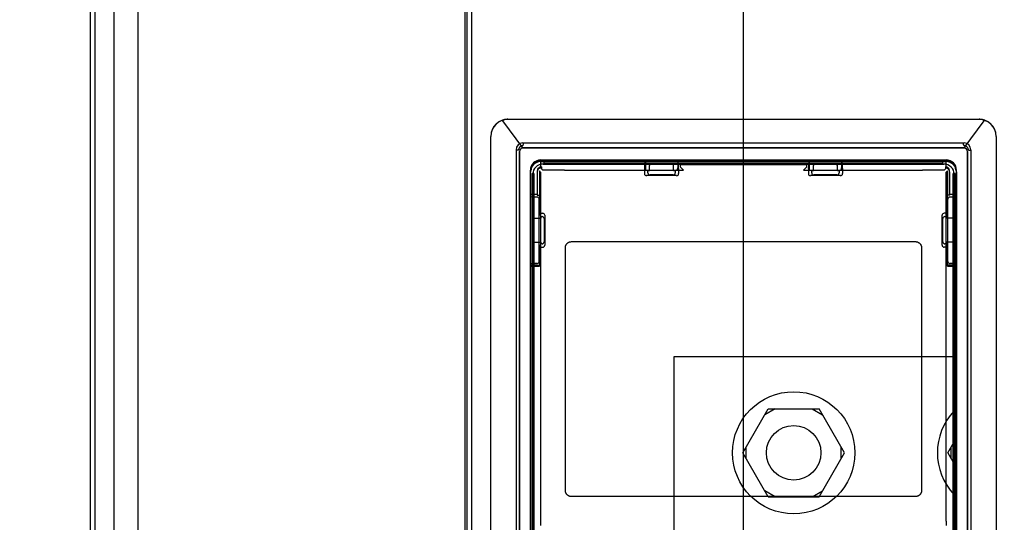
# Paper-space layout 'SUBMITTAL_E1H_1_1' of a CAD drawing. Header units: millimetres. Extents: x 0 to 841, y 0 to 594.
# Tile 35 of 69: x 128 to 146, y 500 to 509. Entities that reach past the tile are written whole.
import ezdxf

# ---------------------------------------------------------------- set-up
doc = ezdxf.new("R2010")
doc.units = ezdxf.units.MM
doc.header["$LTSCALE"] = 46.255
doc.layers.get('0').update_dxf_attribs({"linetype": 'CONTINUOUS'})
for name, color, linetype in [('CURVES', 7, 'CONTINUOUS'), ('DATUM', 7, 'CONTINUOUS'), ('NOTES', 7, 'CONTINUOUS'), ('ROUNDS', 7, 'CONTINUOUS')]:
    doc.layers.add(name, color=color, linetype=linetype)
doc.styles.get("Standard").update_dxf_attribs({"font": 'txt', "width": 0.725})
doc.dimstyles.new('DIMSTYLE_1', dxfattribs={"dimtxt": 3.5, "dimasz": 4.8, "dimexe": 3.2, "dimexo": 1.6, "dimgap": 1.75, "dimtad": 0, "dimtih": 1, "dimtoh": 1, "dimdec": 1, "dimzin": 0, "dimdsep": 46, "dimtxsty": 'STANDARD', "dimblk": 'CLOSED', "dimblk1": 'CLOSED', "dimblk2": 'CLOSED', "dimcen": 0.09, "dimadec": 0, "dimazin": 0, "dimtp": 0.4, "dimtm": 0.4, "dimtfac": 1, "dimtdec": 1, "dimtofl": 0, "dimtmove": 0, "dimatfit": 3, "dimldrblk": 'CLOSED', "dimfxl": 1, "dimtolj": 1, "dimtzin": 0, "dimarcsym": 0})

# ---------------------------------------------------------------- blocks, each defined once
blk = doc.blocks.new('_CLOSED')
at = {"color": 0, "linetype": 'BYBLOCK'}
for p, q in [((0, 0), (-1, 0.1667)), ((-1, 0.1667), (-1, -0.1667)), ((-1, -0.1667), (0, 0)), ((-1, 0), (0, 0))]:
    blk.add_line(p, q, dxfattribs=at)
blk = doc.blocks.new('*D4')
at = {"color": 2, "linetype": 'CONTINUOUS'}
for p, q in [((53.725, 551.869), (42.913, 551.869)), ((46.113, 551.869), (46.113, 427.706)), ((134.413, 551.869), (53.725, 551.869)), ((46.113, 296.544), (46.113, 415.456)), ((53.725, 296.544), (42.913, 296.544)), ((127.831, 296.544), (53.725, 296.544))]:
    blk.add_line(p, q, dxfattribs=at)
at = {"color": 2, "linetype": 'CONTINUOUS', "xscale": 4.8, "yscale": 4.8, "zscale": 4.8}
for p, rotation in [((46.113, 551.869), 90), ((46.113, 296.544), 270)]:
    blk.add_blockref('_CLOSED', p, dxfattribs=dict(at, rotation=rotation))
at = {"color": 2, "linetype": 'CONTINUOUS', "insert": (46.113, 425.956), "char_height": 3.5, "width": 15.225, "attachment_point": 2, "line_spacing_factor": 0.9}
blk.add_mtext('2043\\P[80.4]', dxfattribs=at)
blk = doc.blocks.new('*D5')
at = {"color": 2, "linetype": 'CONTINUOUS'}
for p, q in [((68.688, 546.794), (60.413, 546.794)), ((63.613, 546.794), (63.613, 425.169)), ((128.675, 546.794), (68.688, 546.794)), ((63.613, 296.544), (63.613, 412.919)), ((68.688, 296.544), (60.413, 296.544)), ((127.831, 296.544), (68.688, 296.544))]:
    blk.add_line(p, q, dxfattribs=at)
at = {"color": 2, "linetype": 'CONTINUOUS', "xscale": 4.8, "yscale": 4.8, "zscale": 4.8}
for p, rotation in [((63.613, 546.794), 90), ((63.613, 296.544), 270)]:
    blk.add_blockref('_CLOSED', p, dxfattribs=dict(at, rotation=rotation))
at = {"color": 2, "linetype": 'CONTINUOUS', "insert": (63.613, 423.419), "char_height": 3.5, "width": 15.225, "attachment_point": 2, "line_spacing_factor": 0.9}
blk.add_mtext('2002\\P[78.8]', dxfattribs=at)
blk = doc.blocks.new('*D40')
at = {"color": 2, "linetype": 'CONTINUOUS'}
for p, q in [((128.613, 561.573), (128.613, 566.523)), ((140.753, 561.573), (140.753, 566.523)), ((128.613, 563.323), (134.683, 563.323)), ((140.753, 563.323), (134.683, 563.323)), ((134.683, 563.323), (148.286, 563.323)), ((128.613, 548.394), (128.613, 561.573)), ((140.753, 472.316), (140.753, 561.573))]:
    blk.add_line(p, q, dxfattribs=at)
at = {"color": 2, "linetype": 'CONTINUOUS', "xscale": 4.8, "yscale": 4.8, "zscale": 4.8, "rotation": 180}
blk.add_blockref('_CLOSED', (128.613, 563.323), dxfattribs=at)
at = {"color": 2, "linetype": 'CONTINUOUS', "xscale": 4.8, "yscale": 4.8, "zscale": 4.8}
blk.add_blockref('_CLOSED', (140.753, 563.323), dxfattribs=at)
at = {"color": 2, "linetype": 'CONTINUOUS', "insert": (150.036, 565.073), "char_height": 3.5, "width": 12.6875, "attachment_point": 1, "line_spacing_factor": 0.9}
blk.add_mtext('97\\P[3.8]', dxfattribs=at)

psp = doc.layouts.new('SUBMITTAL_E1H_1_1')

# ---------------------------------------------------------------- linework, layer by layer
at = {"color": 7, "linetype": 'CONTINUOUS'}
for p, q in [((128.794, 546.544), (128.794, 321.544)), ((135.69, 546.387), (135.69, 321.7)), ((136.715, 507.083), (136.726, 507.072)), ((144.779, 507.072), (144.79, 507.083)), ((136.59, 506.958), (136.601, 506.948)), ((136.634, 506.948), (136.601, 506.948)), ((136.653, 506.927), (136.653, 490.74)), ((144.79, 506.99), (136.715, 506.99)), ((144.853, 490.74), (144.853, 506.927)), ((144.872, 506.948), (144.905, 506.948)), ((144.905, 506.948), (144.915, 506.958)), ((137.04, 506.771), (137.04, 506.617)), ((137.04, 506.746), (144.465, 506.746)), ((137.103, 506.708), (137.103, 506.746)), ((144.403, 506.708), (137.103, 506.708)), ((138.957, 506.746), (138.957, 506.626)), ((139.059, 506.696), (139.447, 506.696)), ((139.549, 506.746), (139.549, 506.626)), ((141.957, 506.746), (141.957, 506.626)), ((142.059, 506.696), (142.447, 506.696)), ((142.549, 506.746), (142.549, 506.626)), ((144.403, 506.708), (144.403, 506.746)), ((144.465, 506.617), (144.465, 506.771)), ((136.853, 506.103), (136.853, 506.583)), ((136.853, 506.583), (136.865, 506.583)), ((136.878, 506.521), (136.878, 491.962)), ((136.915, 506.521), (136.878, 506.521)), ((136.978, 506.57), (136.978, 506.143)), ((136.978, 506.555), (136.978, 506.123)), ((137.016, 506.57), (137.016, 506.143)), ((137.039, 506.547), (137.016, 506.57)), ((137.039, 506.547), (137.039, 500.153)), ((137.053, 506.645), (137.053, 506.608)), ((137.077, 506.584), (137.053, 506.608)), ((137.478, 506.583), (137.139, 506.583)), ((138.96, 506.589), (139.003, 506.58)), ((139.003, 506.58), (139.034, 506.58)), ((139.034, 506.58), (139.034, 506.671)), ((139.472, 506.58), (139.472, 506.671)), ((139.472, 506.58), (139.503, 506.58)), ((139.546, 506.589), (139.503, 506.58)), ((139.591, 506.683), (139.591, 506.645)), ((141.915, 506.683), (139.591, 506.683)), ((139.591, 506.645), (139.654, 506.582)), ((141.915, 506.645), (141.851, 506.582)), ((141.915, 506.645), (141.915, 506.683)), ((141.96, 506.589), (142.003, 506.58)), ((142.003, 506.58), (142.034, 506.58)), ((142.034, 506.58), (142.034, 506.671)), ((142.472, 506.58), (142.472, 506.671)), ((142.472, 506.58), (142.503, 506.58)), ((142.546, 506.589), (142.503, 506.58)), ((144.366, 506.583), (144.028, 506.583)), ((144.452, 506.608), (144.429, 506.584)), ((144.452, 506.645), (144.452, 506.608)), ((144.49, 506.57), (144.466, 506.547)), ((144.466, 500.153), (144.466, 506.547)), ((144.49, 506.143), (144.49, 506.57)), ((144.527, 506.143), (144.527, 506.57)), ((144.528, 506.123), (144.528, 506.555)), ((144.628, 506.521), (144.59, 506.521)), ((144.628, 491.962), (144.628, 506.521)), ((144.653, 506.583), (144.64, 506.583)), ((144.653, 506.103), (144.653, 506.583)), ((136.853, 506.143), (136.978, 506.143)), ((136.975, 506.092), (136.978, 506.092)), ((136.978, 506.123), (137.006, 506.123)), ((137.015, 506.068), (137.012, 506.054)), ((137.031, 506.098), (137.031, 505.796)), ((144.475, 505.796), (144.475, 506.098)), ((144.494, 506.054), (144.491, 506.068)), ((144.528, 506.123), (144.5, 506.123)), ((144.527, 506.143), (144.653, 506.143)), ((144.528, 506.092), (144.531, 506.092)), ((137.043, 505.733), (137.031, 505.796)), ((144.475, 505.796), (144.462, 505.733)), ((136.903, 505.677), (136.903, 505.289)), ((136.928, 505.702), (137.043, 505.702)), ((137.043, 505.733), (137.043, 505.702)), ((144.462, 505.733), (144.462, 505.702)), ((144.578, 505.702), (144.462, 505.702)), ((144.603, 505.677), (144.603, 505.289)), ((136.928, 505.265), (137.043, 505.265)), ((137.043, 505.265), (137.043, 505.233)), ((137.604, 505.275), (143.901, 505.275)), ((144.462, 505.265), (144.462, 505.233)), ((144.578, 505.265), (144.462, 505.265)), ((137.031, 505.171), (137.043, 505.233)), ((137.031, 505.171), (137.031, 504.869)), ((137.492, 500.717), (137.492, 505.162)), ((144.014, 505.162), (144.014, 500.717)), ((144.462, 505.233), (144.475, 505.171)), ((144.475, 504.869), (144.475, 505.171)), ((137.012, 504.912), (137.015, 504.899)), ((144.491, 504.899), (144.494, 504.912)), ((136.853, 498.817), (136.853, 504.864)), ((136.853, 504.824), (137.016, 504.824)), ((136.978, 504.875), (136.975, 504.875)), ((136.978, 504.843), (137.006, 504.843)), ((144.49, 504.824), (144.653, 504.824)), ((144.528, 504.843), (144.5, 504.843)), ((144.531, 504.875), (144.528, 504.875)), ((144.653, 497.629), (144.653, 504.864)), ((139.485, 496.269), (139.485, 503.169)), ((139.485, 503.169), (144.609, 503.169)), ((140.741, 501.406), (141.207, 502.212)), ((141.332, 502.212), (141.144, 502.104)), ((141.207, 502.212), (142.138, 502.212)), ((142.013, 502.212), (142.2, 502.104)), ((142.603, 501.406), (142.138, 502.212)), ((140.804, 501.298), (140.804, 501.514)), ((142.541, 501.298), (142.541, 501.514)), ((144.491, 501.406), (144.609, 501.61)), ((144.554, 501.298), (144.554, 501.514)), ((141.207, 500.6), (140.741, 501.406)), ((142.138, 500.6), (142.603, 501.406)), ((144.491, 501.406), (144.609, 501.202)), ((143.901, 500.605), (137.604, 500.605)), ((141.332, 500.6), (141.144, 500.708)), ((141.207, 500.6), (142.138, 500.6)), ((142.013, 500.6), (142.2, 500.708)), ((137.039, 500.153), (137.036, 500.147)), ((144.469, 500.147), (144.466, 500.153))]:
    psp.add_line(p, q, dxfattribs=at)
at = {"color": 6, "linetype": 'CONTINUOUS'}
for p, q in [((136.715, 507.083), (144.79, 507.083)), ((136.59, 506.958), (136.59, 490.771)), ((144.915, 506.958), (144.915, 490.771)), ((137.04, 506.771), (144.465, 506.771)), ((138.951, 506.742), (138.957, 506.746)), ((139.555, 506.742), (139.549, 506.746)), ((141.951, 506.742), (141.957, 506.746)), ((142.555, 506.742), (142.549, 506.746)), ((136.915, 506.521), (136.915, 491.962)), ((138.941, 506.617), (138.941, 506.52)), ((139.003, 506.533), (139.003, 506.58)), ((139.503, 506.58), (139.503, 506.533)), ((139.565, 506.617), (139.565, 506.52)), ((141.941, 506.617), (141.941, 506.52)), ((142.003, 506.533), (142.003, 506.58)), ((142.503, 506.58), (142.503, 506.533)), ((142.565, 506.617), (142.565, 506.52)), ((144.59, 491.962), (144.59, 506.521)), ((139.528, 506.483), (138.978, 506.483)), ((139.465, 506.495), (139.04, 506.495)), ((142.528, 506.483), (141.978, 506.483)), ((142.465, 506.495), (142.04, 506.495)), ((136.853, 504.864), (136.853, 506.103)), ((137.012, 504.912), (137.012, 506.054)), ((144.494, 504.912), (144.494, 506.054)), ((144.653, 504.864), (144.653, 506.103)), ((137.031, 505.796), (137.078, 505.796)), ((144.475, 505.796), (144.427, 505.796)), ((137.043, 505.733), (137.066, 505.733)), ((137.104, 505.696), (137.104, 505.271)), ((137.116, 505.758), (137.116, 505.209)), ((144.39, 505.209), (144.39, 505.758)), ((144.402, 505.271), (144.402, 505.696)), ((144.44, 505.733), (144.462, 505.733)), ((137.031, 505.171), (137.078, 505.171)), ((137.066, 505.233), (137.043, 505.233)), ((144.475, 505.171), (144.427, 505.171)), ((144.462, 505.233), (144.44, 505.233))]:
    psp.add_line(p, q, dxfattribs=at)
at = {"color": 7, "linetype": 'CONTINUOUS'}
for radius in [1.119, 0.5]:
    psp.add_circle((141.672, 501.406), radius, dxfattribs=at)
for centre, radius, start, end in [((136.715, 506.927), 0.0624, 89.9321, 180.0679), ((144.79, 506.927), 0.0624, 359.934, 90.066), ((137.04, 506.583), 0.188, 90, 180), ((137.04, 506.583), 0.175, 90, 180), ((144.465, 506.583), 0.188, 0, 90), ((144.465, 506.583), 0.175, 0, 90), ((137.053, 506.57), 0.075, 89.9965, 180.0035), ((137.04, 506.555), 0.0625, 90.0441, 180.0435), ((144.452, 506.57), 0.075, 359.9965, 90.0035), ((144.465, 506.555), 0.0625, 359.9559, 89.9564), ((145.422, 501.406), 1.119, 136.6746, 223.2993)]:
    psp.add_arc(centre, radius, start, end, dxfattribs=at)
for centre, major_axis, ratio, start_param, end_param in [((136.715, 506.958), (-0.0885, 0.0885), 0.998783, -0.784789, 0.784789), ((144.79, 506.958), (0.0885, 0.0885), 0.998783, -0.784789, 0.784789), ((137.04, 506.558), (0, 0.188), 0.997785, 0, 1.570796), ((139.059, 506.671), (0.0178, -0.0178), 0.992433, 2.359993, 3.923193), ((139.447, 506.671), (0.0178, 0.0178), 0.992433, -0.7816, 0.7816), ((142.059, 506.671), (0.0178, -0.0178), 0.992433, 2.359993, 3.923193), ((142.447, 506.671), (0.0178, 0.0178), 0.992433, -0.7816, 0.7816), ((144.465, 506.558), (0, 0.188), 0.997785, -1.570796, 0), ((138.96, 506.626), (0, 0.0375), 0.087489, -4.712389, -3.159046), ((139.545, 506.626), (0, 0.0375), 0.087489, -3.124139, -1.570796), ((141.96, 506.626), (0, 0.0375), 0.087489, -4.712389, -3.159046), ((142.545, 506.626), (0, 0.0375), 0.087489, -3.124139, -1.570796), ((136.978, 506.103), (0.125, 0), 0.087489, -3.141593, -1.596565), ((136.975, 506.054), (0.0074, 0.0369), 0.996044, -1.373108, 0.110162), ((137.006, 506.098), (-0.0049, -0.0246), 0.996044, 1.768485, 3.33776), ((144.5, 506.098), (0.0049, -0.0246), 0.996044, 2.945425, 4.5147), ((144.531, 506.054), (-0.0074, 0.0369), 0.996044, -0.110162, 1.373108), ((144.528, 506.103), (0.125, 0), 0.087489, -1.545027, 0), ((136.928, 505.677), (0.0178, -0.0178), 0.992433, 2.359993, 3.923193), ((144.578, 505.677), (0.0178, 0.0178), 0.992433, -0.7816, 0.7816), ((136.928, 505.29), (0.0178, 0.0178), 0.992433, 2.359993, 3.923193), ((144.578, 505.29), (0.0178, -0.0178), 0.992433, -0.7816, 0.7816), ((136.975, 504.912), (-0.0074, 0.0369), 0.996044, -3.251755, -1.768485), ((144.531, 504.912), (0.0074, 0.0369), 0.996044, -4.5147, -3.03143), ((136.978, 504.864), (0.125, 0), 0.087489, 1.596565, 3.141593), ((136.978, 504.833), (0.125, 0), 0.087489, 1.570796, 3.141593), ((137.006, 504.869), (-0.0049, 0.0246), 0.996044, 2.945425, 4.5147), ((144.5, 504.869), (0.0049, 0.0246), 0.996044, 1.768485, 3.33776), ((144.528, 504.833), (0.125, 0), 0.087489, 0, 1.570796), ((144.528, 504.864), (0.125, 0), 0.087489, 0, 1.545027)]:
    psp.add_ellipse(centre, major_axis=major_axis, ratio=ratio, start_param=start_param, end_param=end_param, dxfattribs=at)
at = {"color": 6, "linetype": 'CONTINUOUS'}
for centre, major_axis, ratio, start_param, end_param in [((138.951, 506.617), (0, 0.125), 0.087489, 0.05236, 1.570796), ((139.554, 506.617), (0, 0.125), 0.087489, -1.570796, -0.05236), ((141.951, 506.617), (0, 0.125), 0.087489, 0.05236, 1.570796), ((142.554, 506.617), (0, 0.125), 0.087489, -1.570796, -0.05236), ((138.978, 506.52), (-0.0369, -0.0074), 0.996044, -0.196167, 1.373108), ((139.04, 506.533), (0.0369, 0.0074), 0.996044, 2.945425, 4.5147), ((139.465, 506.533), (0.0369, -0.0074), 0.996044, -1.373108, 0.196167), ((139.528, 506.52), (0.0369, -0.0074), 0.996044, -1.373108, 0.196167), ((141.978, 506.52), (-0.0369, -0.0074), 0.996044, -0.196167, 1.373108), ((142.04, 506.533), (0.0369, 0.0074), 0.996044, 2.945425, 4.5147), ((142.465, 506.533), (0.0369, -0.0074), 0.996044, -1.373108, 0.196167), ((142.528, 506.52), (0.0369, -0.0074), 0.996044, -1.373108, 0.196167), ((137.078, 505.758), (0.0074, 0.0369), 0.996044, -1.373108, 0.196167), ((144.427, 505.758), (-0.0074, 0.0369), 0.996044, -0.196167, 1.373108), ((137.066, 505.696), (0.0074, 0.0369), 0.996044, -1.373108, 0.196167), ((144.44, 505.696), (-0.0074, 0.0369), 0.996044, -0.196167, 1.373108), ((137.066, 505.271), (-0.0074, 0.0369), 0.996044, -3.33776, -1.768485), ((144.44, 505.271), (0.0074, 0.0369), 0.996044, -4.5147, -2.945425), ((137.078, 505.209), (0.0074, -0.0369), 0.996044, -0.196167, 1.373108), ((144.427, 505.209), (-0.0074, -0.0369), 0.996044, -1.373108, 0.196167)]:
    psp.add_ellipse(centre, major_axis=major_axis, ratio=ratio, start_param=start_param, end_param=end_param, dxfattribs=at)
at = {"color": 7, "linetype": 'CONTINUOUS'}
for points, knots in [([(136.722, 507.035), (136.722, 507.038), (136.722, 507.046), (136.724, 507.057), (136.721, 507.071), (136.726, 507.072)], [0, 0, 0, 0, 0.279243, 0.565685, 1, 1, 1, 1]), ([(144.784, 507.035), (144.784, 507.038), (144.784, 507.046), (144.782, 507.057), (144.785, 507.071), (144.779, 507.072)], [0, 0, 0, 0, 0.279243, 0.565685, 1, 1, 1, 1]), ([(136.722, 507.035), (136.718, 507.035), (136.71, 507.034), (136.699, 507.032), (136.688, 507.028), (136.678, 507.023), (136.668, 507.017), (136.66, 507.009), (136.652, 507.001), (136.646, 506.991), (136.641, 506.981), (136.637, 506.97), (136.635, 506.959), (136.634, 506.951), (136.634, 506.948)], [0, 0, 0, 0, 0.084003, 0.167887, 0.251628, 0.335212, 0.418638, 0.501914, 0.585059, 0.668101, 0.751075, 0.834022, 0.916983, 1, 1, 1, 1]), ([(144.872, 506.948), (144.872, 506.951), (144.871, 506.959), (144.869, 506.97), (144.865, 506.981), (144.86, 506.991), (144.854, 507.001), (144.846, 507.009), (144.837, 507.017), (144.828, 507.023), (144.818, 507.028), (144.807, 507.032), (144.795, 507.034), (144.788, 507.035), (144.784, 507.035)], [0, 0, 0, 0, 0.083017, 0.165978, 0.248925, 0.331899, 0.414941, 0.498086, 0.581362, 0.664788, 0.748372, 0.832113, 0.915997, 1, 1, 1, 1]), ([(137.139, 506.583), (137.135, 506.583), (137.127, 506.583), (137.116, 506.583), (137.105, 506.583), (137.092, 506.584), (137.083, 506.584), (137.077, 506.584)], [0, 0, 0, 0, 0.192919, 0.378592, 0.550044, 0.720347, 1, 1, 1, 1]), ([(137.478, 506.583), (137.559, 506.583), (137.72, 506.583), (137.961, 506.583), (138.203, 506.583), (138.445, 506.582), (138.687, 506.582), (138.929, 506.582), (139.17, 506.582), (139.412, 506.582), (139.574, 506.582), (139.654, 506.582)], [0, 0, 0, 0, 0.111043, 0.222107, 0.33319, 0.444291, 0.555408, 0.666539, 0.777682, 0.888836, 1, 1, 1, 1]), ([(141.851, 506.582), (141.932, 506.582), (142.093, 506.582), (142.335, 506.582), (142.577, 506.582), (142.819, 506.582), (143.061, 506.582), (143.302, 506.583), (143.544, 506.583), (143.786, 506.583), (143.947, 506.583), (144.028, 506.583)], [0, 0, 0, 0, 0.111164, 0.222318, 0.333461, 0.444592, 0.555709, 0.66681, 0.777893, 0.888957, 1, 1, 1, 1]), ([(144.429, 506.584), (144.425, 506.584), (144.418, 506.584), (144.406, 506.583), (144.395, 506.583), (144.382, 506.583), (144.372, 506.583), (144.366, 506.583)], [0, 0, 0, 0, 0.17473, 0.3609, 0.545813, 0.726213, 1, 1, 1, 1]), ([(137.016, 506.143), (137.016, 506.139), (137.016, 506.132), (137.016, 506.12), (137.016, 506.109), (137.016, 506.097), (137.016, 506.084), (137.015, 506.074), (137.015, 506.068)], [0, 0, 0, 0, 0.148293, 0.293369, 0.458692, 0.609526, 0.76086, 1, 1, 1, 1]), ([(144.491, 506.068), (144.491, 506.072), (144.49, 506.079), (144.49, 506.091), (144.49, 506.102), (144.49, 506.114), (144.49, 506.127), (144.49, 506.137), (144.49, 506.143)], [0, 0, 0, 0, 0.150748, 0.30036, 0.463781, 0.622484, 0.764074, 1, 1, 1, 1]), ([(137.492, 505.162), (137.492, 505.166), (137.492, 505.174), (137.494, 505.186), (137.497, 505.198), (137.502, 505.209), (137.507, 505.22), (137.514, 505.23), (137.522, 505.239), (137.53, 505.247), (137.54, 505.255), (137.55, 505.261), (137.561, 505.266), (137.572, 505.27), (137.587, 505.273), (137.598, 505.274), (137.604, 505.274)], [0, 0, 0, 0, 0.067964, 0.135883, 0.203778, 0.271672, 0.339588, 0.407545, 0.475565, 0.543663, 0.611851, 0.680137, 0.748527, 0.817017, 0.885604, 1, 1, 1, 1]), ([(143.901, 505.274), (143.905, 505.274), (143.913, 505.274), (143.925, 505.272), (143.937, 505.269), (143.948, 505.264), (143.959, 505.259), (143.969, 505.252), (143.978, 505.244), (143.987, 505.236), (143.994, 505.226), (144, 505.216), (144.005, 505.205), (144.009, 505.194), (144.013, 505.18), (144.014, 505.169), (144.014, 505.162)], [0, 0, 0, 0, 0.068721, 0.137365, 0.205921, 0.274378, 0.342733, 0.410986, 0.479143, 0.547213, 0.615209, 0.683151, 0.751056, 0.818948, 0.886849, 1, 1, 1, 1]), ([(137.015, 504.899), (137.015, 504.895), (137.015, 504.887), (137.016, 504.876), (137.016, 504.864), (137.016, 504.853), (137.016, 504.839), (137.016, 504.83), (137.016, 504.824)], [0, 0, 0, 0, 0.150748, 0.30036, 0.463781, 0.622484, 0.764074, 1, 1, 1, 1]), ([(144.49, 504.824), (144.49, 504.828), (144.49, 504.835), (144.49, 504.846), (144.49, 504.858), (144.49, 504.87), (144.49, 504.883), (144.491, 504.893), (144.491, 504.899)], [0, 0, 0, 0, 0.148293, 0.293369, 0.458692, 0.609526, 0.76086, 1, 1, 1, 1]), ([(137.604, 500.605), (137.6, 500.605), (137.592, 500.605), (137.58, 500.607), (137.569, 500.61), (137.557, 500.615), (137.547, 500.62), (137.537, 500.627), (137.527, 500.635), (137.519, 500.643), (137.512, 500.653), (137.505, 500.663), (137.5, 500.674), (137.496, 500.685), (137.493, 500.699), (137.492, 500.71), (137.492, 500.717)], [0, 0, 0, 0, 0.068721, 0.137365, 0.205921, 0.274378, 0.342733, 0.410986, 0.479143, 0.547213, 0.615209, 0.683151, 0.751056, 0.818948, 0.886849, 1, 1, 1, 1]), ([(144.014, 500.717), (144.014, 500.713), (144.013, 500.705), (144.011, 500.693), (144.008, 500.681), (144.004, 500.67), (143.998, 500.659), (143.992, 500.649), (143.984, 500.64), (143.975, 500.632), (143.966, 500.624), (143.956, 500.618), (143.945, 500.613), (143.933, 500.609), (143.919, 500.605), (143.908, 500.605), (143.901, 500.605)], [0, 0, 0, 0, 0.067964, 0.135883, 0.203778, 0.271672, 0.339588, 0.407545, 0.475565, 0.543662, 0.61185, 0.680137, 0.748527, 0.817017, 0.885604, 1, 1, 1, 1]), ([(137.036, 500.147), (137.036, 500.144), (137.036, 500.136), (137.035, 500.125), (137.035, 500.114), (137.035, 500.102), (137.035, 500.088), (137.035, 500.078), (137.035, 500.072)], [0, 0, 0, 0, 0.140457, 0.284191, 0.442903, 0.598102, 0.765884, 1, 1, 1, 1]), ([(144.471, 500.072), (144.471, 500.076), (144.471, 500.083), (144.471, 500.094), (144.471, 500.106), (144.47, 500.117), (144.47, 500.131), (144.47, 500.141), (144.469, 500.147)], [0, 0, 0, 0, 0.14715, 0.291136, 0.455295, 0.605203, 0.755851, 1, 1, 1, 1])]:
    psp.add_open_spline(points, degree=3, knots=knots, dxfattribs=at)
at = {"layer": 'CURVES', "color": 4, "linetype": 'CONTINUOUS'}
for p, q in [((136.44, 507.515), (145.065, 507.515)), ((136.128, 490.465), (136.128, 507.202)), ((145.378, 507.202), (145.378, 490.465)), ((136.653, 490.74), (136.653, 506.927)), ((136.715, 506.99), (144.79, 506.99)), ((144.853, 506.927), (144.853, 490.74)), ((137.04, 506.74), (144.465, 506.74)), ((136.853, 491.065), (136.853, 506.552)), ((144.653, 506.552), (144.653, 491.065))]:
    psp.add_line(p, q, dxfattribs=at)
for centre, radius, start, end in [((136.44, 507.202), 0.312, 90, 180), ((145.065, 507.202), 0.312, 0, 90), ((136.715, 506.927), 0.0625, 90, 180), ((144.79, 506.927), 0.0625, 0, 90), ((137.04, 506.552), 0.188, 90, 180), ((144.465, 506.552), 0.188, 0, 90)]:
    psp.add_arc(centre, radius, start, end, dxfattribs=at)
at = {"layer": 'DATUM', "color": 7, "linetype": 'CONTINUOUS'}
psp.add_line((128.878, 546.45), (128.878, 321.637), dxfattribs=at)
at = {"layer": 'NOTES', "color": 7, "linetype": 'CONTINUOUS'}
for p, q in [((128.881, 546.45), (128.881, 321.637)), ((129.229, 546.45), (129.229, 321.637)), ((129.668, 546.45), (129.668, 321.637)), ((135.65, 546.45), (135.65, 321.637)), ((135.775, 546.45), (135.775, 321.637))]:
    psp.add_line(p, q, dxfattribs=at)
at = {"layer": 'ROUNDS', "color": 7, "linetype": 'CONTINUOUS'}
for p, q in [((136.715, 506.99), (136.347, 507.486)), ((136.44, 507.515), (136.448, 507.515)), ((136.448, 507.515), (145.058, 507.515)), ((144.79, 506.99), (145.159, 507.486)), ((145.058, 507.515), (145.065, 507.515)), ((136.183, 507.379), (136.184, 507.381)), ((136.128, 507.193), (136.128, 507.202)), ((136.128, 490.473), (136.128, 507.193)), ((145.378, 507.202), (145.378, 507.193)), ((145.378, 507.193), (145.378, 490.473)), ((137.084, 506.696), (144.422, 506.696)), ((136.897, 491.923), (136.897, 506.508)), ((144.609, 506.508), (144.609, 491.917))]:
    psp.add_line(p, q, dxfattribs=at)
for centre, radius, start, end in [((136.44, 507.202), 0.312, 108.2491, 145.1183), ((136.441, 507.201), 0.314, 94.6084, 108.225), ((136.44, 507.202), 0.313, 90.0003, 94.584), ((145.065, 507.202), 0.313, 85.416, 89.9997), ((145.065, 507.201), 0.314, 71.7744, 85.3915), ((145.065, 507.202), 0.312, 34.8816, 71.7504), ((136.442, 507.202), 0.314, 162.9575, 179.9527), ((136.441, 507.202), 0.313, 161.8326, 162.9093), ((136.442, 507.201), 0.314, 145.5935, 161.7917), ((145.065, 507.202), 0.313, 34.4478, 34.8839), ((145.064, 507.201), 0.314, 18.2084, 34.4065), ((145.065, 507.202), 0.313, 17.0907, 18.1674), ((145.064, 507.202), 0.314, 0.0474, 17.0424), ((137.084, 506.508), 0.188, 90, 180), ((144.422, 506.508), 0.188, 0, 90)]:
    psp.add_arc(centre, radius, start, end, dxfattribs=at)

# ---------------------------------------------------------------- dimensions: what is measured, and where the dimension line sits
at = {"color": 2, "linetype": 'CONTINUOUS'}
dim = psp.add_linear_dim(base=(140.753, 563.323), p1=(128.613, 546.794), p2=(140.753, 470.716), text='97\\P[3.8]', dimstyle='DIMSTYLE_1', dxfattribs=at)
dim.commit()
dim.dimension.update_dxf_attribs({"geometry": '*D40', "text_midpoint": (156.38, 560.698), "dimtype": 160})
for base, p1, p2, angle, text, picture, middle in [((46.113, 296.544), (136.013, 551.869), (129.431, 296.544), 270, '2043\\P[80.4]', '*D4', (46.113, 421.581)), ((63.613, 546.794), (129.431, 296.544), (130.275, 546.794), 90, '2002\\P[78.8]', '*D5', (63.613, 419.044))]:
    dim = psp.add_linear_dim(base=base, p1=p1, p2=p2, angle=angle, text=text, dimstyle='DIMSTYLE_1', dxfattribs=at)
    dim.commit()
    dim.dimension.update_dxf_attribs({"geometry": picture, "text_midpoint": middle, "dimtype": 160})

doc.saveas('drawing.dxf')
